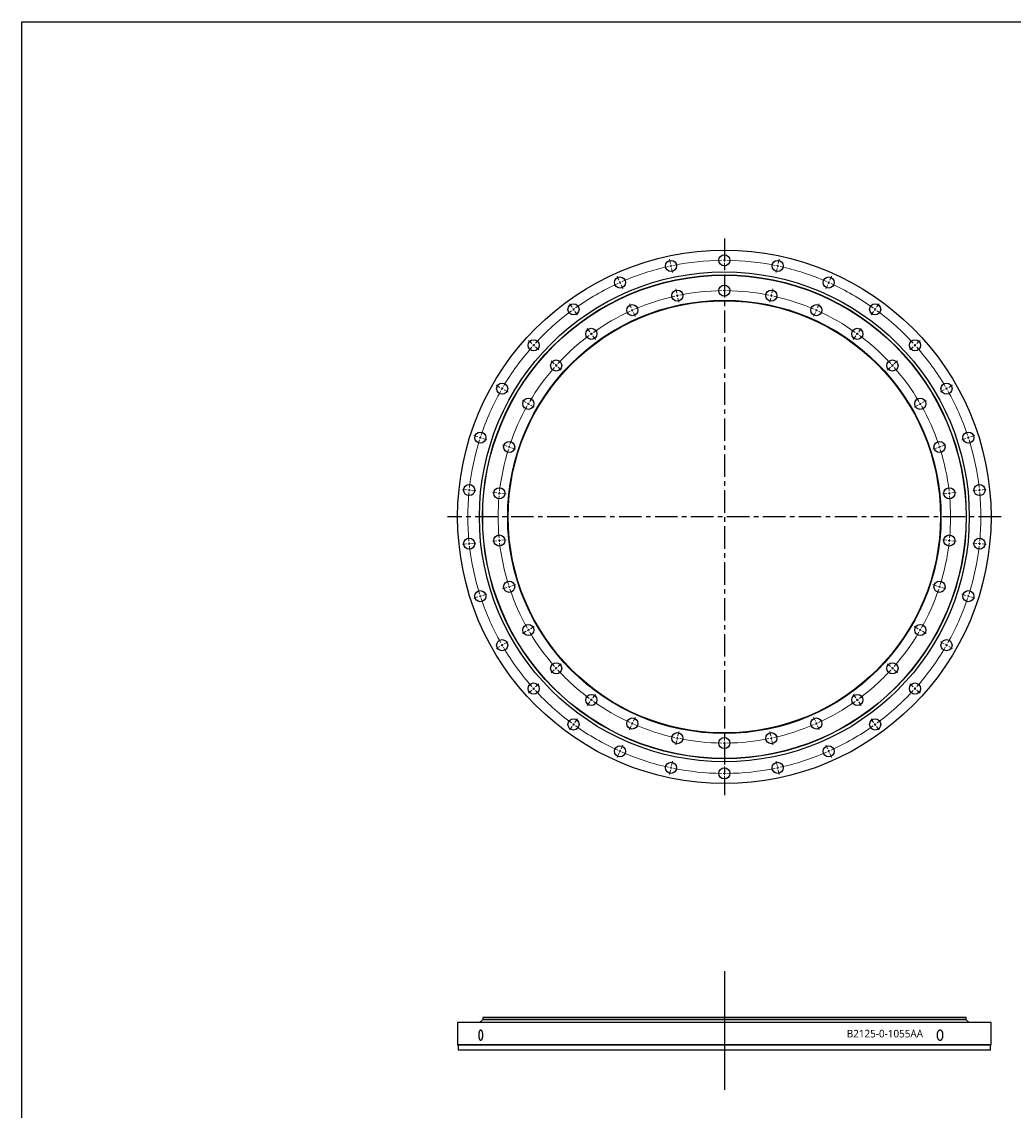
# Model space of a CAD drawing. Header units: millimetres. Extents: x -420 to 5022, y 5168 to 9189.
# Tile 2 of 4: x -420 to 1541, y 7036 to 9189. Entities that reach past the tile are written whole.
import ezdxf

# ---------------------------------------------------------------- set-up
doc = ezdxf.new("R2010")
doc.units = ezdxf.units.MM
doc.header["$LTSCALE"] = 20
doc.linetypes.add('CENTER', pattern=[10.16, 6.35, -1.27, 1.27, -1.27])

msp = doc.modelspace()

# ---------------------------------------------------------------- linework, layer by layer
at = {"linetype": 'CENTER', "ltscale": 0.35}
for p, q in [((970, 8759.8), (970, 7658.9)), ((1517.4, 8209.4), (422.6, 8209.4))]:
    msp.add_line(p, q, dxfattribs=at)
at = {"color": 0, "linetype": 'Continuous', "lineweight": 18}
for p, q in [((970, 8721.9), (970, 8730.4)), ((863.4, 8710.7), (861.7, 8719)), ((864.5, 8705.8), (863.9, 8708.2)), ((864.5, 8705.8), (865, 8703.3)), ((865.5, 8700.9), (867.3, 8692.6)), ((970, 8716.9), (970, 8719.4)), ((970, 8716.9), (970, 8714.4)), ((970, 8711.9), (970, 8703.4)), ((1074.4, 8700.9), (1072.7, 8692.6)), ((1075.5, 8705.8), (1075, 8703.3)), ((1075.5, 8705.8), (1076, 8708.2)), ((1076.5, 8710.7), (1078.3, 8719)), ((761.5, 8677.6), (758.1, 8685.3)), ((1178.4, 8677.6), (1181.9, 8685.3)), ((763.6, 8673), (762.5, 8675.3)), ((763.6, 8673), (764.6, 8670.7)), ((765.6, 8668.4), (769, 8660.7)), ((875.9, 8652), (874.1, 8660.3)), ((970, 8661.9), (970, 8670.4)), ((970, 8656.9), (970, 8659.4)), ((970, 8656.9), (970, 8654.4)), ((1064.1, 8652), (1065.8, 8660.3)), ((1174.4, 8668.4), (1170.9, 8660.7)), ((1176.4, 8673), (1175.4, 8670.7)), ((1176.4, 8673), (1177.4, 8675.3)), ((876.9, 8647.1), (876.4, 8649.5)), ((876.9, 8647.1), (877.5, 8644.6)), ((878, 8642.2), (879.7, 8633.9)), ((970, 8651.9), (970, 8643.4)), ((1062, 8642.2), (1060.2, 8633.9)), ((1063, 8647.1), (1062.5, 8644.6)), ((1063, 8647.1), (1063.5, 8649.5)), ((668.7, 8624), (663.7, 8630.9)), ((671.7, 8619.9), (670.2, 8622)), ((671.7, 8619.9), (673.1, 8617.9)), ((674.6, 8615.9), (679.6, 8609)), ((785.9, 8622.7), (782.5, 8630.5)), ((788, 8618.2), (786.9, 8620.5)), ((788, 8618.2), (789, 8615.9)), ((790, 8613.6), (793.4, 8605.8)), ((1150, 8613.6), (1146.5, 8605.8)), ((1152, 8618.2), (1151, 8615.9)), ((1152, 8618.2), (1153, 8620.5)), ((1154, 8622.7), (1157.5, 8630.5)), ((1265.3, 8615.9), (1260.3, 8609)), ((1268.3, 8619.9), (1266.8, 8617.9)), ((1268.3, 8619.9), (1269.7, 8622)), ((1271.2, 8624), (1276.2, 8630.9)), ((704, 8575.4), (699, 8582.3)), ((706.9, 8571.4), (705.5, 8573.4)), ((706.9, 8571.4), (708.4, 8569.4)), ((1233, 8571.4), (1231.5, 8569.4)), ((1233, 8571.4), (1234.5, 8573.4)), ((1235.9, 8575.4), (1240.9, 8582.3)), ((589.1, 8552.3), (582.8, 8558)), ((592.8, 8548.9), (591, 8550.6)), ((592.8, 8548.9), (594.7, 8547.3)), ((709.9, 8567.4), (714.9, 8560.5)), ((1230.1, 8567.4), (1225.1, 8560.5)), ((1347.1, 8548.9), (1345.3, 8547.3)), ((1347.1, 8548.9), (1349, 8550.6)), ((1350.8, 8552.3), (1357.2, 8558)), ((596.5, 8545.6), (602.9, 8539.9)), ((1343.4, 8545.6), (1337.1, 8539.9)), ((633.7, 8512.1), (627.4, 8517.8)), ((637.4, 8508.8), (635.6, 8510.5)), ((637.4, 8508.8), (639.3, 8507.1)), ((641.1, 8505.5), (647.4, 8499.8)), ((1298.8, 8505.5), (1292.5, 8499.8)), ((1302.5, 8508.8), (1300.7, 8507.1)), ((1302.5, 8508.8), (1304.4, 8510.5)), ((1306.2, 8512.1), (1312.6, 8517.8)), ((526.1, 8465.6), (518.8, 8469.9)), ((530.5, 8463.1), (528.3, 8464.4)), ((530.5, 8463.1), (532.6, 8461.9)), ((1409.5, 8463.1), (1407.3, 8461.9)), ((1409.5, 8463.1), (1411.6, 8464.4)), ((1413.8, 8465.6), (1421.2, 8469.9)), ((534.8, 8460.6), (542.2, 8456.4)), ((1405.1, 8460.6), (1397.8, 8456.4)), ((578.1, 8435.6), (570.7, 8439.9)), ((582.4, 8433.1), (580.3, 8434.4)), ((582.4, 8433.1), (584.6, 8431.9)), ((586.8, 8430.6), (594.1, 8426.4)), ((1353.2, 8430.6), (1345.8, 8426.4)), ((1357.5, 8433.1), (1355.4, 8431.9)), ((1357.5, 8433.1), (1359.7, 8434.4)), ((1361.8, 8435.6), (1369.2, 8439.9)), ((482.6, 8367.7), (474.5, 8370.4)), ((487.3, 8366.2), (484.9, 8367)), ((487.3, 8366.2), (489.7, 8365.4)), ((492.1, 8364.6), (500.2, 8362)), ((1447.9, 8364.6), (1439.8, 8362)), ((1452.6, 8366.2), (1450.3, 8365.4)), ((1452.6, 8366.2), (1455, 8367)), ((1457.4, 8367.7), (1465.5, 8370.4)), ((539.6, 8349.2), (531.5, 8351.8)), ((544.4, 8347.7), (542, 8348.4)), ((544.4, 8347.7), (546.8, 8346.9)), ((549.1, 8346.1), (557.2, 8343.5)), ((1390.8, 8346.1), (1382.7, 8343.5)), ((1395.6, 8347.7), (1393.2, 8346.9)), ((1395.6, 8347.7), (1397.9, 8348.4)), ((1400.3, 8349.2), (1408.4, 8351.8)), ((460.3, 8262.9), (451.8, 8263.8)), ((465.3, 8262.4), (462.8, 8262.7)), ((465.3, 8262.4), (467.7, 8262.2)), ((470.2, 8261.9), (478.7, 8261)), ((520, 8256.7), (511.5, 8257.6)), ((524.9, 8256.1), (522.4, 8256.4)), ((524.9, 8256.1), (527.4, 8255.9)), ((529.9, 8255.6), (538.3, 8254.7)), ((1410, 8255.6), (1401.6, 8254.7)), ((1415, 8256.1), (1412.5, 8255.9)), ((1415, 8256.1), (1417.5, 8256.4)), ((1420, 8256.7), (1428.4, 8257.6)), ((1469.7, 8261.9), (1461.3, 8261)), ((1474.7, 8262.4), (1472.2, 8262.2)), ((1474.7, 8262.4), (1477.2, 8262.7)), ((1479.7, 8262.9), (1488.1, 8263.8)), ((520, 8162.1), (511.5, 8161.2)), ((524.9, 8162.6), (522.4, 8162.3)), ((524.9, 8162.6), (527.4, 8162.9)), ((529.9, 8163.1), (538.3, 8164)), ((1410, 8163.1), (1401.6, 8164)), ((1415, 8162.6), (1412.5, 8162.9)), ((1415, 8162.6), (1417.5, 8162.3)), ((1420, 8162.1), (1428.4, 8161.2)), ((460.3, 8155.8), (451.8, 8154.9)), ((465.3, 8156.3), (462.8, 8156.1)), ((465.3, 8156.3), (467.7, 8156.6)), ((470.2, 8156.8), (478.7, 8157.7)), ((1469.7, 8156.8), (1461.3, 8157.7)), ((1474.7, 8156.3), (1472.2, 8156.6)), ((1474.7, 8156.3), (1477.2, 8156.1)), ((1479.7, 8155.8), (1488.1, 8154.9)), ((549.1, 8072.6), (557.2, 8075.3)), ((1390.8, 8072.6), (1382.7, 8075.3)), ((487.3, 8052.5), (484.9, 8051.8)), ((487.3, 8052.5), (489.7, 8053.3)), ((492.1, 8054.1), (500.2, 8056.7)), ((539.6, 8069.5), (531.5, 8066.9)), ((544.4, 8071.1), (542, 8070.3)), ((544.4, 8071.1), (546.8, 8071.9)), ((1395.6, 8071.1), (1393.2, 8071.9)), ((1395.6, 8071.1), (1397.9, 8070.3)), ((1400.3, 8069.5), (1408.4, 8066.9)), ((1447.9, 8054.1), (1439.8, 8056.7)), ((1452.6, 8052.5), (1450.3, 8053.3)), ((1452.6, 8052.5), (1455, 8051.8)), ((482.6, 8051), (474.5, 8048.4)), ((1457.4, 8051), (1465.5, 8048.4)), ((586.8, 7988.1), (594.1, 7992.4)), ((1353.2, 7988.1), (1345.8, 7992.4)), ((578.1, 7983.1), (570.7, 7978.9)), ((582.4, 7985.6), (580.3, 7984.4)), ((582.4, 7985.6), (584.6, 7986.9)), ((1357.5, 7985.6), (1355.4, 7986.9)), ((1357.5, 7985.6), (1359.7, 7984.4)), ((1361.8, 7983.1), (1369.2, 7978.9)), ((526.1, 7953.1), (518.8, 7948.9)), ((530.5, 7955.6), (528.3, 7954.4)), ((530.5, 7955.6), (532.6, 7956.9)), ((534.8, 7958.1), (542.2, 7962.4)), ((1405.1, 7958.1), (1397.8, 7962.4)), ((1409.5, 7955.6), (1407.3, 7956.9)), ((1409.5, 7955.6), (1411.6, 7954.4)), ((1413.8, 7953.1), (1421.2, 7948.9)), ((633.7, 7906.6), (627.4, 7900.9)), ((637.4, 7909.9), (635.6, 7908.3)), ((637.4, 7909.9), (639.3, 7911.6)), ((641.1, 7913.3), (647.4, 7919)), ((1298.8, 7913.3), (1292.5, 7919)), ((1302.5, 7909.9), (1300.7, 7911.6)), ((1302.5, 7909.9), (1304.4, 7908.3)), ((1306.2, 7906.6), (1312.6, 7900.9)), ((589.1, 7866.4), (582.8, 7860.7)), ((592.8, 7869.8), (591, 7868.1)), ((592.8, 7869.8), (594.7, 7871.5)), ((596.5, 7873.1), (602.9, 7878.8)), ((1343.4, 7873.1), (1337.1, 7878.8)), ((1347.1, 7869.8), (1345.3, 7871.5)), ((1347.1, 7869.8), (1349, 7868.1)), ((1350.8, 7866.4), (1357.2, 7860.7)), ((704, 7843.3), (699, 7836.4)), ((706.9, 7847.3), (705.5, 7845.3)), ((706.9, 7847.3), (708.4, 7849.4)), ((709.9, 7851.4), (714.9, 7858.3)), ((1230.1, 7851.4), (1225.1, 7858.3)), ((1233, 7847.3), (1231.5, 7849.4)), ((1233, 7847.3), (1234.5, 7845.3)), ((1235.9, 7843.3), (1240.9, 7836.4)), ((668.7, 7794.7), (663.7, 7787.9)), ((671.7, 7798.8), (670.2, 7796.8)), ((671.7, 7798.8), (673.1, 7800.8)), ((674.6, 7802.8), (679.6, 7809.7)), ((785.9, 7796), (782.5, 7788.2)), ((788, 7800.6), (786.9, 7798.3)), ((788, 7800.6), (789, 7802.8)), ((790, 7805.1), (793.4, 7812.9)), ((1150, 7805.1), (1146.5, 7812.9)), ((1152, 7800.6), (1151, 7802.8)), ((1152, 7800.6), (1153, 7798.3)), ((1154, 7796), (1157.5, 7788.2)), ((1265.3, 7802.8), (1260.3, 7809.7)), ((1268.3, 7798.8), (1266.8, 7800.8)), ((1268.3, 7798.8), (1269.7, 7796.8)), ((1271.2, 7794.7), (1276.2, 7787.9)), ((876.9, 7771.6), (877.5, 7774.1)), ((878, 7776.5), (879.7, 7784.8)), ((970, 7766.9), (970, 7775.4)), ((1062, 7776.5), (1060.2, 7784.8)), ((1063, 7771.6), (1062.5, 7774.1)), ((765.6, 7750.3), (769, 7758.1)), ((875.9, 7766.8), (874.1, 7758.4)), ((876.9, 7771.6), (876.4, 7769.2)), ((970, 7761.9), (970, 7764.4)), ((970, 7761.9), (970, 7759.4)), ((970, 7756.9), (970, 7748.4)), ((1063, 7771.6), (1063.5, 7769.2)), ((1064.1, 7766.8), (1065.8, 7758.4)), ((1174.4, 7750.3), (1170.9, 7758.1)), ((761.5, 7741.2), (758.1, 7733.4)), ((763.6, 7745.7), (762.5, 7743.5)), ((763.6, 7745.7), (764.6, 7748)), ((1176.4, 7745.7), (1175.4, 7748)), ((1176.4, 7745.7), (1177.4, 7743.5)), ((1178.4, 7741.2), (1181.9, 7733.4)), ((863.4, 7708.1), (861.7, 7699.8)), ((864.5, 7713), (863.9, 7710.5)), ((864.5, 7713), (865, 7715.4)), ((865.5, 7717.8), (867.3, 7726.2)), ((970, 7706.9), (970, 7715.4)), ((1074.4, 7717.8), (1072.7, 7726.2)), ((1075.5, 7713), (1075, 7715.4)), ((1075.5, 7713), (1076, 7710.5)), ((1076.5, 7708.1), (1078.3, 7699.8)), ((970, 7701.9), (970, 7704.4)), ((970, 7701.9), (970, 7699.4)), ((970, 7696.9), (970, 7688.4))]:
    msp.add_line(p, q, dxfattribs=at)
at = {"lineweight": 25}
msp.add_line((970, 7310.6), (970, 7075.9), dxfattribs=at)
at = {"color": 7, "linetype": 'Continuous', "lineweight": 25}
for p, q in [((491.5, 7214.8), (485.5, 7209.4)), ((1448.5, 7214.8), (491.5, 7214.8)), ((492, 7219.3), (492, 7215.3)), ((1448, 7219.3), (492, 7219.3)), ((1448, 7215.3), (492, 7215.3)), ((499, 7215.3), (499, 7214.8)), ((1441, 7214.8), (1441, 7215.3)), ((1448, 7215.3), (1448, 7219.3)), ((1454.5, 7209.4), (1448.5, 7214.8)), ((442.5, 7209.3), (442.5, 7165.3)), ((1497.5, 7209.3), (442.5, 7209.3)), ((1454.5, 7209.4), (485.5, 7209.4)), ((492, 7209.4), (492, 7209.3)), ((1448, 7209.3), (1448, 7209.4)), ((1497.5, 7165.3), (1497.5, 7209.3)), ((442.5, 7165.3), (443.5, 7164.3)), ((1497.5, 7165.3), (442.5, 7165.3)), ((443.5, 7164.3), (443.5, 7154.3)), ((1496.5, 7164.3), (443.5, 7164.3)), ((1496.5, 7154.3), (443.5, 7154.3)), ((1496.5, 7164.3), (1497.5, 7165.3)), ((1496.5, 7154.3), (1496.5, 7164.3))]:
    msp.add_line(p, q, dxfattribs=at)
at = {"lineweight": 25}
msp.add_lwpolyline([(-419.7, 9188.7), (5021.9, 9188.7), (5021.9, 5167.9), (-419.7, 5167.9)], close=True, dxfattribs=at)
at = {"color": 7, "linetype": 'Continuous', "lineweight": 25}
for centre, radius in [((970, 8209.4), 527.5), ((970, 8716.9), 11), ((864.5, 8705.8), 11), ((1075.5, 8705.8), 11), ((970, 8209.4), 484.5), ((970, 8209.4), 478.5), ((970, 8209.4), 478), ((763.6, 8673), 11), ((1176.4, 8673), 11), ((876.9, 8647.1), 11), ((970, 8656.9), 11), ((1063, 8647.1), 11), ((970, 8209.4), 428.5), ((970, 8209.4), 427.5), ((671.7, 8619.9), 11), ((788, 8618.2), 11), ((1152, 8618.2), 11), ((1268.3, 8619.9), 11), ((706.9, 8571.4), 11), ((1233, 8571.4), 11), ((592.8, 8548.9), 11), ((1347.1, 8548.9), 11), ((637.4, 8508.8), 11), ((1302.5, 8508.8), 11), ((530.5, 8463.1), 11), ((1409.5, 8463.1), 11), ((582.4, 8433.1), 11), ((1357.5, 8433.1), 11), ((487.3, 8366.2), 11), ((1452.6, 8366.2), 11), ((544.4, 8347.7), 11), ((1395.6, 8347.7), 11), ((465.3, 8262.4), 11), ((1474.7, 8262.4), 11), ((524.9, 8256.1), 11), ((1415, 8256.1), 11), ((465.3, 8156.3), 11), ((524.9, 8162.6), 11), ((1415, 8162.6), 11), ((1474.7, 8156.3), 11), ((544.4, 8071.1), 11), ((1395.6, 8071.1), 11), ((487.3, 8052.5), 11), ((1452.6, 8052.5), 11), ((582.4, 7985.6), 11), ((1357.5, 7985.6), 11), ((530.5, 7955.6), 11), ((1409.5, 7955.6), 11), ((637.4, 7909.9), 11), ((1302.5, 7909.9), 11), ((592.8, 7869.8), 11), ((1347.1, 7869.8), 11), ((706.9, 7847.3), 11), ((1233, 7847.3), 11), ((671.7, 7798.8), 11), ((788, 7800.6), 11), ((1152, 7800.6), 11), ((1268.3, 7798.8), 11), ((876.9, 7771.6), 11), ((970, 7761.9), 11), ((1063, 7771.6), 11), ((763.6, 7745.7), 11), ((1176.4, 7745.7), 11), ((864.5, 7713), 11), ((970, 7701.9), 11), ((1075.5, 7713), 11)]:
    msp.add_circle(centre, radius, dxfattribs=at)
at = {"color": 0, "linetype": 'Continuous', "lineweight": 18}
for radius, start, end in [(507.5, 102.5645, 113.4355), (507.5, 102, 102.2822), (507.5, 101.7178, 102), (507.5, 90.5645, 101.4355), (507.5, 90, 90.2822), (507.5, 89.7178, 90), (507.5, 78.5645, 89.4355), (507.5, 78, 78.2822), (507.5, 77.7178, 78), (507.5, 66.5645, 77.4355), (507.5, 114.5645, 125.4355), (507.5, 114, 114.2822), (507.5, 113.7178, 114), (447.5, 90.6402, 101.3598), (447.5, 90, 90.3201), (447.5, 89.6799, 90), (447.5, 78.6402, 89.3598), (507.5, 66, 66.2822), (507.5, 65.7178, 66), (507.5, 54.5645, 65.4355), (447.5, 102.6402, 113.3598), (447.5, 102, 102.3201), (447.5, 101.6799, 102), (447.5, 78, 78.3201), (447.5, 77.6799, 78), (447.5, 66.6402, 77.3598), (507.5, 126.5645, 137.4355), (507.5, 126, 126.2822), (507.5, 125.7178, 126), (447.5, 114.6402, 125.3598), (447.5, 114, 114.3201), (447.5, 113.6799, 114), (447.5, 66, 66.3201), (447.5, 65.6799, 66), (447.5, 54.6402, 65.3598), (507.5, 54, 54.2822), (507.5, 53.7178, 54), (507.5, 42.5645, 53.4355), (447.5, 126, 126.3201), (447.5, 125.6799, 126), (447.5, 54, 54.3201), (447.5, 53.6799, 54), (507.5, 138, 138.2822), (507.5, 137.7178, 138), (447.5, 126.6402, 137.3598), (447.5, 42.6402, 53.3598), (507.5, 42, 42.2822), (507.5, 41.7178, 42), (507.5, 138.5645, 149.4355), (507.5, 30.5645, 41.4355), (447.5, 138.6402, 149.3598), (447.5, 138, 138.3201), (447.5, 137.6799, 138), (447.5, 42, 42.3201), (447.5, 41.6799, 42), (447.5, 30.6402, 41.3598), (507.5, 150, 150.2822), (507.5, 149.7178, 150), (507.5, 30, 30.2822), (507.5, 29.7178, 30), (507.5, 150.5645, 161.4355), (507.5, 18.5645, 29.4355), (447.5, 150.6402, 161.3598), (447.5, 150, 150.3201), (447.5, 149.6799, 150), (447.5, 30, 30.3201), (447.5, 29.6799, 30), (447.5, 18.6402, 29.3598), (507.5, 162.5645, 173.4355), (507.5, 162, 162.2822), (507.5, 161.7178, 162), (507.5, 18, 18.2822), (507.5, 17.7178, 18), (507.5, 6.5645, 17.4355), (447.5, 162.6402, 173.3598), (447.5, 162, 162.3201), (447.5, 161.6799, 162), (447.5, 18, 18.3201), (447.5, 17.6799, 18), (447.5, 6.6402, 17.3598), (507.5, 174.5645, 185.4355), (507.5, 174, 174.2822), (507.5, 173.7178, 174), (447.5, 174.6402, 185.3598), (447.5, 174, 174.3201), (447.5, 173.6799, 174), (447.5, 6, 6.3201), (447.5, 5.6799, 6), (447.5, 354.6402, 5.3598), (507.5, 6, 6.2822), (507.5, 5.7178, 6), (507.5, 354.5645, 5.4355), (447.5, 185.6799, 186), (447.5, 186, 186.3201), (447.5, 353.6799, 354), (447.5, 354, 354.3201), (507.5, 185.7178, 186), (507.5, 186, 186.2822), (507.5, 186.5645, 197.4355), (447.5, 186.6402, 197.3598), (447.5, 342.6402, 353.3598), (507.5, 342.5645, 353.4355), (507.5, 353.7178, 354), (507.5, 354, 354.2822), (507.5, 197.7178, 198), (507.5, 198, 198.2822), (447.5, 197.6799, 198), (447.5, 198, 198.3201), (447.5, 198.6402, 209.3598), (447.5, 330.6402, 341.3598), (447.5, 341.6799, 342), (447.5, 342, 342.3201), (507.5, 341.7178, 342), (507.5, 342, 342.2822), (507.5, 198.5645, 209.4355), (507.5, 330.5645, 341.4355), (447.5, 209.6799, 210), (447.5, 210, 210.3201), (447.5, 210.6402, 221.3598), (447.5, 318.6402, 329.3598), (447.5, 329.6799, 330), (447.5, 330, 330.3201), (507.5, 209.7178, 210), (507.5, 210, 210.2822), (507.5, 210.5645, 221.4355), (507.5, 318.5645, 329.4355), (507.5, 329.7178, 330), (507.5, 330, 330.2822), (447.5, 221.6799, 222), (447.5, 222, 222.3201), (447.5, 222.6402, 233.3598), (447.5, 306.6402, 317.3598), (447.5, 317.6799, 318), (447.5, 318, 318.3201), (507.5, 221.7178, 222), (507.5, 222, 222.2822), (507.5, 222.5645, 233.4355), (507.5, 306.5645, 317.4355), (507.5, 317.7178, 318), (507.5, 318, 318.2822), (447.5, 233.6799, 234), (447.5, 234, 234.3201), (447.5, 234.6402, 245.3598), (447.5, 294.6402, 305.3598), (447.5, 305.6799, 306), (447.5, 306, 306.3201), (507.5, 233.7178, 234), (507.5, 234, 234.2822), (507.5, 234.5645, 245.4355), (447.5, 245.6799, 246), (447.5, 246, 246.3201), (447.5, 246.6402, 257.3598), (447.5, 282.6402, 293.3598), (447.5, 293.6799, 294), (447.5, 294, 294.3201), (507.5, 294.5645, 305.4355), (507.5, 305.7178, 306), (507.5, 306, 306.2822), (447.5, 257.6799, 258), (447.5, 258, 258.3201), (447.5, 258.6402, 269.3598), (447.5, 269.6799, 270), (447.5, 270, 270.3201), (447.5, 270.6402, 281.3598), (447.5, 281.6799, 282), (447.5, 282, 282.3201), (507.5, 245.7178, 246), (507.5, 246, 246.2822), (507.5, 246.5645, 257.4355), (507.5, 282.5645, 293.4355), (507.5, 293.7178, 294), (507.5, 294, 294.2822), (507.5, 257.7178, 258), (507.5, 258, 258.2822), (507.5, 258.5645, 269.4355), (507.5, 270.5645, 281.4355), (507.5, 281.7178, 282), (507.5, 282, 282.2822), (507.5, 269.7178, 270), (507.5, 270, 270.2822)]:
    msp.add_arc((970, 8209.4), radius, start, end, dxfattribs=at)
at = {"color": 7, "linetype": 'Continuous', "lineweight": 25}
for points in [[(492.2, 7184.2), (492.2, 7183.5), (492.2, 7182.9), (492.1, 7181.9), (492.1, 7181.6), (492, 7181), (492, 7180.6), (491.8, 7179.7), (491.7, 7179.2), (491.4, 7178.3), (491.4, 7178.1), (491.2, 7177.6), (491.1, 7177.3), (490.8, 7176.6), (490.6, 7176.2), (490.3, 7175.7), (490.1, 7175.5), (489.9, 7175.2), (489.6, 7174.9), (489.4, 7174.7), (489.1, 7174.5), (489, 7174.4), (488.6, 7174.2), (488.3, 7174.2), (487.9, 7174.2), (487.8, 7174.2), (487.5, 7174.2), (487.4, 7174.3), (487, 7174.5), (486.8, 7174.7), (486.4, 7175.1), (486.3, 7175.2), (486.1, 7175.5), (486, 7175.7), (485.6, 7176.2), (485.4, 7176.6), (485.1, 7177.6), (484.9, 7178.1), (484.7, 7178.9), (484.6, 7179.2), (484.5, 7179.7), (484.4, 7180), (484.3, 7180.9), (484.2, 7181.6), (484.1, 7182.9), (484.1, 7183.5), (484.1, 7184.8), (484.1, 7185.5), (484.2, 7186.4), (484.2, 7186.8), (484.3, 7187.4), (484.4, 7188), (484.5, 7188.6), (484.6, 7189.2), (484.7, 7189.4), (484.9, 7190.3), (485.1, 7190.8), (485.3, 7191.5), (485.4, 7191.7), (485.6, 7192.1), (485.7, 7192.3), (486.1, 7192.8), (486.3, 7193.2), (486.6, 7193.5), (486.8, 7193.6), (487, 7193.8), (487.2, 7193.9), (487.5, 7194.1), (487.8, 7194.2), (488.3, 7194.2), (488.6, 7194.1), (489, 7193.9), (489.1, 7193.8), (489.4, 7193.6), (489.5, 7193.5), (489.9, 7193.2), (490.1, 7192.9), (490.6, 7192.1), (490.8, 7191.7), (491.2, 7190.8), (491.4, 7190.3), (491.6, 7189.5), (491.7, 7189.2), (491.8, 7188.6), (491.9, 7188.3), (492, 7187.4), (492.1, 7186.8), (492.2, 7185.5), (492.2, 7184.8), (492.2, 7184.2)], [(1402.5, 7184.2), (1402.5, 7183.5), (1402.5, 7182.9), (1402.4, 7181.9), (1402.3, 7181.6), (1402.2, 7181), (1402.2, 7180.6), (1401.9, 7179.7), (1401.8, 7179.2), (1401.5, 7178.3), (1401.3, 7178.1), (1401.1, 7177.6), (1401, 7177.3), (1400.6, 7176.6), (1400.3, 7176.2), (1399.8, 7175.7), (1399.6, 7175.5), (1399.3, 7175.2), (1399, 7174.9), (1398.6, 7174.7), (1398.2, 7174.5), (1398.1, 7174.4), (1397.5, 7174.2), (1397.1, 7174.2), (1396.5, 7174.2), (1396.3, 7174.2), (1396, 7174.2), (1395.8, 7174.3), (1395.2, 7174.5), (1394.8, 7174.7), (1394.3, 7175.1), (1394.1, 7175.2), (1393.8, 7175.5), (1393.6, 7175.7), (1393.1, 7176.2), (1392.8, 7176.6), (1392.3, 7177.6), (1392, 7178.1), (1391.7, 7178.9), (1391.6, 7179.2), (1391.4, 7179.7), (1391.3, 7180), (1391.1, 7180.9), (1391, 7181.6), (1390.8, 7182.9), (1390.8, 7183.5), (1390.8, 7184.8), (1390.8, 7185.5), (1390.9, 7186.4), (1391, 7186.8), (1391.1, 7187.4), (1391.2, 7188), (1391.4, 7188.6), (1391.6, 7189.2), (1391.7, 7189.4), (1392, 7190.3), (1392.3, 7190.8), (1392.7, 7191.5), (1392.8, 7191.7), (1393.1, 7192.1), (1393.3, 7192.3), (1393.8, 7192.8), (1394.1, 7193.2), (1394.6, 7193.5), (1394.8, 7193.6), (1395.2, 7193.8), (1395.4, 7193.9), (1396, 7194.1), (1396.3, 7194.2), (1397.1, 7194.2), (1397.5, 7194.1), (1398.1, 7193.9), (1398.2, 7193.8), (1398.6, 7193.6), (1398.8, 7193.5), (1399.3, 7193.2), (1399.6, 7192.9), (1400.3, 7192.1), (1400.6, 7191.7), (1401.1, 7190.8), (1401.3, 7190.3), (1401.7, 7189.5), (1401.8, 7189.2), (1401.9, 7188.6), (1402, 7188.3), (1402.2, 7187.4), (1402.3, 7186.8), (1402.5, 7185.5), (1402.5, 7184.8), (1402.5, 7184.2)]]:
    msp.add_open_spline(points, degree=3, knots=[0, 0, 0, 0, 0.03125, 0.03125, 0.046875, 0.046875, 0.0625, 0.0625, 0.09375, 0.09375, 0.109375, 0.109375, 0.125, 0.125, 0.15625, 0.15625, 0.171875, 0.171875, 0.1875, 0.203125, 0.203125, 0.21875, 0.21875, 0.25, 0.25, 0.265625, 0.265625, 0.28125, 0.28125, 0.3125, 0.3125, 0.328125, 0.328125, 0.34375, 0.34375, 0.375, 0.375, 0.40625, 0.40625, 0.421875, 0.421875, 0.4375, 0.4375, 0.46875, 0.46875, 0.5, 0.5, 0.53125, 0.53125, 0.546875, 0.546875, 0.5625, 0.578125, 0.578125, 0.59375, 0.59375, 0.625, 0.625, 0.640625, 0.640625, 0.65625, 0.65625, 0.6875, 0.6875, 0.703125, 0.703125, 0.71875, 0.71875, 0.75, 0.75, 0.78125, 0.78125, 0.796875, 0.796875, 0.8125, 0.8125, 0.84375, 0.84375, 0.875, 0.875, 0.90625, 0.90625, 0.921875, 0.921875, 0.9375, 0.9375, 0.96875, 0.96875, 1, 1, 1, 1], dxfattribs=at)

# ---------------------------------------------------------------- texts
at = {"insert": (1212.2, 7194.7), "char_height": 15, "width": 374.022, "attachment_point": 1}
msp.add_mtext('{\\fYu Gothic Medium|b0|i0|c0|p0;\\C253;B2125-0-1055AA}', dxfattribs=at)

doc.saveas('drawing.dxf')
